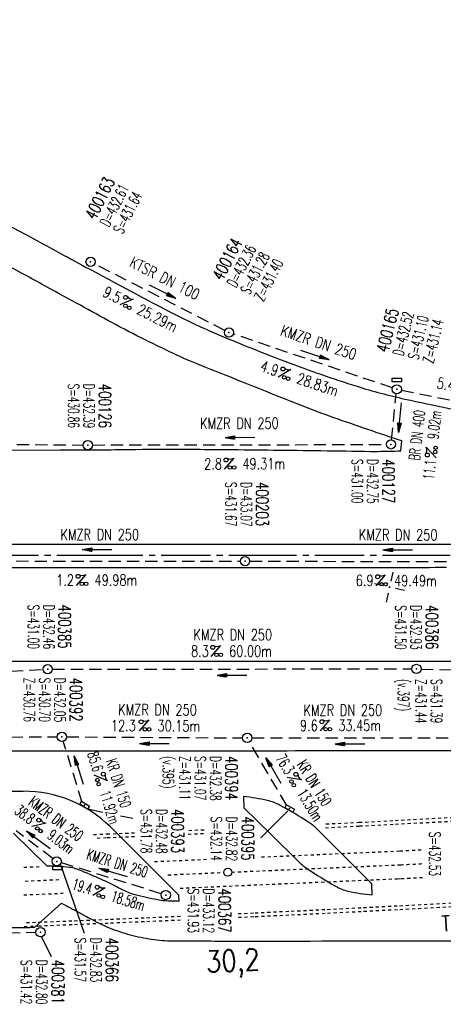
# Model space of a CAD drawing. Extents: x 0 to 1135, y 0 to 420.
# Tile 7 of 47: x 433 to 502, y 141 to 301. Entities that reach past the tile are written whole.
import ezdxf
from ezdxf.enums import TextEntityAlignment as Align

# ---------------------------------------------------------------- set-up
doc = ezdxf.new("R2010")
doc.units = 0
doc.header["$LTSCALE"] = 2
doc.header["$MEASUREMENT"] = 0
for name, pattern in [('ACAD_ISO03W100', [0.5, 0.25, -0.25]), ('ACAD_ISO05W100', [0.5, 0.25, -0.25]), ('ACHSE', [5.5, 4, -0.5, 0.5, -0.5]), ('AUSGEZOGEN', [0]), ('GESTRICH-X2', [1.5, 1, -0.5])]:
    doc.linetypes.add(name, pattern=pattern)
doc.layers.get('0').update_dxf_attribs({"linetype": 'AUSGEZOGEN'})
for name, color, linetype in [('ACHSETOP', 250, 'ACHSE'), ('Bahnachse', 7, 'CONTINUOUS'), ('FBR', 8, 'CONTINUOUS'), ('Gleisachsen', 7, 'CONTINUOUS'), ('KANAL', 7, 'GESTRICH-X2'), ('NETZ', 250, 'CONTINUOUS'), ('PFEIL', 7, 'CONTINUOUS'), ('SCHACHTNR', 6, 'CONTINUOUS'), ('SCHSYMBOL', 7, 'CONTINUOUS'), ('TEXTO', 4, 'CONTINUOUS'), ('TEXTU', 4, 'CONTINUOUS'), ('TUNNEL', 15, 'CONTINUOUS')]:
    doc.layers.add(name, color=color, linetype=linetype)
doc.styles.add('ROMANS', font='romans.shx', dxfattribs={"width": 0.8})

# ---------------------------------------------------------------- blocks, each defined once
blk = doc.blocks.new('IKR')
at = {"color": 0}
for p, q in [((0, 1), (0, 2.5)), ((-2.5, 0), (-1, 0)), ((1, 0), (2.5, 0)), ((0, -2.5), (0, -1))]:
    blk.add_line(p, q, dxfattribs=at)
blk.add_circle((0, 0), 0.05, dxfattribs=at)
blk.add_point((0, 0), dxfattribs=at)
blk = doc.blocks.new('GST')
at = {"color": 0}
blk.add_circle((0, 0), 0.75, dxfattribs=at)
blk.add_point((0, 0), dxfattribs=at)
blk = doc.blocks.new('10')
blk.add_blockref('GST', (0, 0))
blk = doc.blocks.new('PROM')
blk.add_line((1.57, 1.82), (0.02, 0.02))
for centre, radius in [((0.32, 1.51), 0.317), ((0.94, 0.29), 0.283), ((1.64, 0.29), 0.283)]:
    blk.add_circle(centre, radius)
blk.add_arc((0.99, 2.68), 1.03, 239.1414, 303.3549)
blk = doc.blocks.new('PFEIL2')
at = {"color": 0}
for p, q in [((0.88, 0), (-2.4, -0.01)), ((0.88, -0.27), (0.88, 0.28)), ((0.88, 0.28), (2.43, 0.01)), ((0.91, 0.27), (0.88, 0.26)), ((0.97, 0.26), (0.88, 0.25)), ((1.02, 0.25), (0.88, 0.23)), ((1.07, 0.24), (0.88, 0.21)), ((1.13, 0.23), (0.88, 0.19)), ((1.18, 0.22), (0.88, 0.17)), ((1.24, 0.21), (0.88, 0.15)), ((1.29, 0.21), (0.88, 0.14)), ((1.34, 0.2), (0.88, 0.12)), ((1.4, 0.19), (0.88, 0.1)), ((1.45, 0.18), (0.88, 0.08)), ((1.51, 0.17), (0.88, 0.06)), ((1.56, 0.16), (0.88, 0.04)), ((1.61, 0.15), (0.88, 0.02)), ((1.67, 0.14), (0.88, 0.01)), ((1.72, 0.13), (0.88, -0.01)), ((1.78, 0.12), (0.88, -0.03)), ((1.83, 0.11), (0.88, -0.05)), ((1.88, 0.1), (0.88, -0.07)), ((1.94, 0.09), (0.88, -0.09)), ((2.05, 0.08), (0.88, -0.12)), ((1.99, 0.08), (0.88, -0.11)), ((2.1, 0.07), (0.88, -0.14)), ((2.15, 0.06), (0.88, -0.16)), ((2.21, 0.05), (0.88, -0.18)), ((2.26, 0.04), (0.88, -0.2)), ((2.32, 0.03), (0.88, -0.22)), ((2.37, 0.02), (0.88, -0.23)), ((2.42, 0.01), (0.88, -0.25)), ((2.43, 0.01), (0.88, -0.27))]:
    blk.add_line(p, q, dxfattribs=at)
blk = doc.blocks.new('13')
blk.add_lwpolyline([(0.76, 1.22), (-0.75, 1.22), (-0.75, 1.8), (0.76, 1.8)], close=True)
at = {"rotation": 180}
blk.add_blockref('GST', (0, 0), dxfattribs=at)
blk = doc.blocks.new('30')
at = {"color": 0}
for p, q in [((-0.75, -0.29), (-0.75, 0.29)), ((-0.75, 0.29), (0.75, 0.29)), ((0.75, 0.29), (0.75, -0.29)), ((0.75, -0.29), (-0.75, -0.29))]:
    blk.add_line(p, q, dxfattribs=at)
blk.add_point((0, 0), dxfattribs=at)
blk = doc.blocks.new('30S')
at = {"color": 0}
for p, q in [((-0.75, -0.58), (-0.75, 0)), ((-0.75, 0), (0.75, 0)), ((0.75, 0), (0.75, -0.58)), ((0.75, -0.58), (-0.75, -0.58))]:
    blk.add_line(p, q, dxfattribs=at)
blk.add_point((0, 0), dxfattribs=at)

msp = doc.modelspace()

# ---------------------------------------------------------------- linework, layer by layer
at = {"layer": 'ACHSETOP'}
msp.add_lwpolyline([(25, 214.13), (194.74, 214.13), (394.75, 214.13), (444.74, 214.13), (469.74, 214.13), (494.74, 214.13), (519.75, 214.13), (544.74, 214.13), (569.74, 214.13), (594.74, 214.13), (599.25, 214.13), (619.75, 214.24), (644.74, 214.65), (669.73, 215.38), (694.71, 216.43), (719.67, 217.79), (744.62, 219.47), (769.54, 221.46)], dxfattribs=at)
at = {"layer": 'Bahnachse', "linetype": 'ACAD_ISO05W100'}
for points in [[(467.21, 162.51), (494.17, 163.68), (494.64, 163.71)], [(456.83, 162.07), (465.91, 162.46)], [(433.58, 161.06), (439.33, 161.31)]]:
    msp.add_lwpolyline(points, dxfattribs=at)
at = {"layer": 'Bahnachse', "linetype": 'Continuous'}
msp.add_circle((466.56, 162.49), 0.65, dxfattribs=at)
at = {"layer": 'Bahnachse', "linetype": 'ACAD_ISO05W100'}
msp.add_arc((265.33, 4557.73), 4400, 272.98747, 273.03577, dxfattribs=at)
at = {"layer": 'FBR'}
for p, q in [((494.69, 231.1), (494.88, 232.72)), ((469.1, 174.8), (469.19, 172.98)), ((437.17, 163.47), (431.68, 168.88)), ((458.58, 158.73), (447.46, 169.86)), ((490.04, 158.81), (490.01, 160.61)), ((458.63, 157.79), (458.58, 158.73))]:
    msp.add_line(p, q, dxfattribs=at)
for points in [[(632.48, 168.84, -0.009319), (633.99, 170.24, -0.008776), (635.77, 171.77, -0.047448), (638.51, 173.64, -0.043313), (641.84, 175.11, -0.010638), (644.36, 175.91, -0.025121), (645.44, 176.17, -0.000498), (651.94, 177.39, 0.000351), (661.14, 179.11, 0.000001), (685.94, 183.77, 0.000098), (686.21, 183.82, 0.000036), (700.61, 186.53, -0.000002), (715, 189.24, -0.000023), (729.21, 191.92, -0.000019), (746.05, 195.09, -0.003046), (758.19, 197.3, -0.001835)], [(517.48, 212.59), (519.75, 212.63, -0.000009), (532.25, 212.63, 0.000009), (544.74, 212.63, 0.000011), (557.24, 212.63, -0.000003), (569.74, 212.63, -0.000017), (582.24, 212.63, 0.000005), (594.74, 212.63, 0.000053), (595.15, 212.63, 0.000005), (599.26, 212.63, 0.001234), (606.7, 212.65, 0.000703), (619.76, 212.74, 0.002173), (629.96, 212.86, 0.001495), (644.78, 213.15, 0.001644), (657.03, 213.47, 0.001579), (669.78, 213.88, 0.001584), (682.26, 214.37, 0.001578), (694.78, 214.93, 0.00157), (707.28, 215.57, 0.001571), (719.76, 216.29, 0.001576), (732.25, 217.09, 0.001577), (744.73, 217.97, 0.001582), (757.2, 218.93, 0.001583)], [(494.88, 232.72, -0.004992), (483.8, 236.51, -0.009873), (478.26, 238.59, -0.000939), (460.49, 245.71, -0.012899), (459.21, 246.26, -0.007533), (452.47, 249.51, -0.009185), (447.03, 252.36, -0.000654), (441.94, 255.16, 0.000597), (436.36, 258.22, 0.000566), (433, 260.06, 0.000484), (429.07, 262.2, 0.027279)], [(419.74, 215.91), (444.74, 215.91), (457.24, 215.91), (469.74, 215.91), (482.24, 215.91), (494.74, 215.91), (507.24, 215.91), (519.75, 215.91), (532.25, 215.91), (544.74, 215.91), (557.24, 215.91), (569.74, 215.91), (582.24, 215.91), (594.74, 215.91), (595.15, 215.91, 0.000029), (596.21, 215.91, 0.00001), (599.25, 215.91, 0.00061), (601.02, 215.92, 0.000191), (606.68, 215.93, 0.000778), (612.26, 215.96, 0.000581), (619.73, 216.02, 0.000858), (624.33, 216.07, 0.000709), (629.91, 216.14, 0.001125)], [(25, 212.13, -0.000002), (107.24, 212.13, 0.000002), (194.74, 212.13, 0.000001), (294.74, 212.13, -0.000001), (394.75, 212.13, -0.000001), (419.74, 212.13, 0.000001), (444.74, 212.13, 0.000009), (457.24, 212.13, -0.000008), (469.74, 212.13, -0.000012), (482.24, 212.13, 0.000009), (494.74, 212.13, 0.006174), (502.15, 212.18, -0.000007)], [(439.53, 157.45, -0.00093), (440.96, 156.69, -0.001842), (441.68, 156.31, -0.000702), (443.25, 155.45, 0.000895), (444.48, 154.78, 0.031517), (447.68, 153.29, 0.030859), (451.1, 152.2, 0.030259), (454.59, 151.53, 0.030943), (458.06, 151.31, 0.000875), (468.28, 151.29, 0.000286), (499.49, 151.31, 0.000004), (556.36, 151.37, 0.000067), (559.59, 151.37, 0.000224), (573.29, 151.4, 0.000166), (591.78, 151.45, 0.001642), (592.39, 151.45, 0.000374), (595.05, 151.48, 0.028071), (598.33, 151.7, 0.01613), (603.99, 152.59, 0.033306), (609.19, 153.94, 0.028426), (615.03, 156.26, 0.017099), (619.59, 158.57, 0.023851), (622.72, 160.49, 0.01122), (625.7, 162.62, 0.026138)]]:
    msp.add_lwpolyline(points, format="xyb", dxfattribs=at)
at = {"layer": 'FBR', "flags": 128}
for points in [[(323.99, 279.88, -0.000006), (352.82, 279.88, -0.000191)], [(339.64, 175.71, -0.000011), (383.67, 175.74, -0.000456)], [(745.02, 200.74, 0.000677), (724.91, 197.17, 0.00187), (717.63, 195.85, 0.000088), (676.08, 188.1, -0.000511), (668.93, 186.78, -0.000531), (657.86, 184.75, -0.001073), (652.38, 183.76, -0.005679), (651.45, 183.61, -0.002603), (649.41, 183.31, -0.02614), (643.73, 182.79, -0.009144), (627.44, 182.46, -0.000213), (593.66, 182.42, 0.000206), (558.73, 182.38, 0.000034), (481.5, 182.24, -0.000124), (460.3, 182.21, -0.000692), (424.89, 182.21, 0.000599)], [(372.28, 182.21, -0.000052), (305.04, 182.07, -0.001027)], [(425.02, 270.46, -0.02709), (433.38, 266.51, -0.001619), (439.35, 263.26, 0.002069), (444.02, 260.73, 0.000987), (450.46, 257.27, 0.001066), (456.45, 254.1, 0.019237), (463.59, 250.67, 0.011529), (475.83, 245.7, 0.014328), (487.59, 241.62, 0.022198), (495.36, 239.55, 0.003857), (502.57, 238.02, 0.00387), (509.79, 236.61, 0.002372), (518.24, 235.07, 0.005289), (522.04, 234.43, 0.013596), (527.76, 233.7, 0.013964), (533.36, 233.29, 0.003596), (538.67, 233.09, 0.002706), (545.73, 232.92, 0.001763), (559.81, 232.69, 0.001335), (578.41, 232.51, 0.002994), (602.58, 232.49, 0.002584), (630.59, 232.77, 0.003693)], [(82.97, 231.1, -0.000003), (195.6, 231.15, -0.000006), (248.2, 231.17), (439.3, 231.25, 0.003412), (449.47, 231.32, -0.004028), (458.08, 231.38, -0.001794), (463.42, 231.35, -0.000623), (478.82, 231.19, -0.000761), (481.7, 231.15, 0.000271), (489.8, 231.03, 0.006691), (490.96, 231.03, 0.002083), (494.69, 231.1)], [(400.89, 175.73, -0.000242), (433.27, 175.68)], [(490.01, 160.61), (485.05, 165.55), (481.09, 169.51, 0.053154), (479.74, 170.6, 0.016959), (475.09, 173.38, 0.069096), (473.02, 174.18, 0.031355), (469.1, 174.8)], [(469.19, 172.98), (473.54, 168.71), (478.1, 164.18, 0.049987), (479.47, 163.07, 0.016283), (484.08, 160.23, 0.071092), (486.15, 159.41, 0.040181), (490.04, 158.81)], [(458.63, 157.79, -0.020158), (456.34, 157.83, -0.037151), (455.1, 157.99, -0.010086), (451.48, 158.82, -0.036784), (450.51, 159.14, -0.024748), (448.61, 160.04, 0.017858), (446.01, 161.31, 0.010009), (442.28, 162.89, 0.039962), (441.31, 163.19, 0.027835), (440.82, 163.27, 0.007027), (438.87, 163.46, 0.018214), (438.26, 163.48, 0.010333), (437.17, 163.47)], [(374.87, 153.48, 0.000637), (387.86, 153.42, 0.001491), (393.42, 153.41), (418.27, 153.48, -0.000015), (423.18, 153.49, -0.000006), (435.18, 153.52)]]:
    msp.add_lwpolyline(points, format="xyb", dxfattribs=at)
at = {"layer": 'FBR'}
msp.add_lwpolyline([(91.24, 196.88), (194.74, 196.88), (394.75, 196.88), (444.74, 196.88), (469.74, 196.88), (494.74, 196.88), (519.75, 196.88), (544.74, 196.88), (569.75, 196.88), (594.74, 196.88), (599.3, 196.88), (619.93, 196.99), (645.14, 197.41), (670.34, 198.14), (695.54, 199.2), (720.72, 200.57), (744.99, 202.2)], dxfattribs=at)
at = {"layer": 'FBR', "flags": 128}
msp.add_lwpolyline([(435.18, 153.52), (439.53, 157.45)], dxfattribs=at)
at = {"layer": 'FBR'}
msp.add_arc((433.42, 155.83), 19.85, 44.9861, 90.4135, dxfattribs=at)
at = {"layer": 'Gleisachsen', "linetype": 'ACAD_ISO03W100'}
for points in [[(472.05, 164.98), (494.53, 165.96)], [(454.64, 164.23), (463.12, 164.6)], [(433.37, 163.31), (436.03, 163.42)], [(458.79, 159.9), (494.18, 161.43), (494.76, 161.46)], [(433.37, 158.8), (439.77, 159.08)]]:
    msp.add_lwpolyline(points, dxfattribs=at)
for radius, end in [(4397.75, 273.03915), (4402.25, 273.03567)]:
    msp.add_arc((265.33, 4557.73), radius, 272.98747, end, dxfattribs=at)
at = {"layer": 'KANAL'}
for p, q in [((466.07, 250.72), (444.91, 261.54)), ((493.34, 241.36), (467.45, 250.14)), ((494.79, 240.98), (518.81, 236.13)), ((493.18, 232.89), (493.96, 240.39)), ((393.23, 232.5), (443.03, 232.06)), ((444.53, 232.06), (492.34, 232.14)), ((420.14, 213.18), (468.62, 213.15)), ((470.13, 213.15), (518.12, 213.04)), ((392.3, 193.31), (436.5, 195.52)), ((438.01, 195.55), (496.49, 195.61)), ((497.99, 195.57), (556.31, 194.03)), ((392.23, 184.41), (438.83, 184.53)), ((440.34, 184.53), (468.98, 184.37)), ((470.48, 184.37), (502.42, 184.39)), ((442.86, 173.85), (439.8, 183.81)), ((476.16, 173.36), (470.08, 183.72)), ((438.11, 164.71), (432.12, 169.23)), ((455.74, 158.99), (439.44, 164.04)), ((418.77, 152.38), (435.37, 152.71))]:
    msp.add_line(p, q, dxfattribs=at)
at = {"layer": 'SCHACHTNR'}
for p, q in [((443.78, 172.79), (446.23, 172.28)), ((449.11, 171.68), (451.09, 171.27)), ((476.32, 172.47), (471.92, 168.1)), ((439.32, 163.76), (443.19, 152.59)), ((436.25, 151.97), (437.83, 148.79))]:
    msp.add_line(p, q, dxfattribs=at)
at = {"layer": 'TUNNEL', "linetype": 'ACAD_ISO03W100'}
for points in [[(482.45, 169.74), (487.96, 170.02), (493.82, 170.32)], [(482.53, 170.35), (487.93, 170.62), (493.79, 170.92)], [(444.72, 168.64), (446.89, 168.73), (451.52, 168.92)], [(460.12, 168.7), (462.82, 168.82)], [(460.2, 169.3), (463.18, 169.44)], [(445.32, 168.06), (446.91, 168.13), (451.52, 168.32)], [(468.25, 155.75), (470.99, 155.88), (476.87, 156.16), (482.75, 156.44), (488.63, 156.74), (494.51, 157.04)], [(468.28, 155.15), (471.02, 155.28), (476.9, 155.56), (482.78, 155.84), (488.66, 156.14), (494.54, 156.44)], [(433.44, 153.67), (435.73, 153.76), (441.61, 154), (447.49, 154.24), (453.37, 154.49), (459.13, 154.74)], [(433.8, 154.29), (435.7, 154.36), (441.59, 154.6), (447.47, 154.84), (453.35, 155.09), (459.09, 155.34)]]:
    msp.add_lwpolyline(points, dxfattribs=at)
for points in [[(494.51, 157.04, 0.004338), (570.83, 161.67, 0.004338)], [(494.54, 156.44, 0.004354), (571.15, 161.09, 0.004354)]]:
    msp.add_lwpolyline(points, format="xyb", dxfattribs=at)
for radius in [4392.75, 4393.35]:
    msp.add_arc((266.01, 4557.76), radius, 272.97227, 276.67786, dxfattribs=at)

# ---------------------------------------------------------------- block references
at = {"layer": 'NETZ', "rotation": 167.8411}
msp.add_blockref('IKR', (492.87, 208.92), dxfattribs=at)
at = {"layer": 'PFEIL'}
for p, rotation in [((455.95, 257.02), 332.898665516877), ((480.72, 246.7), 341.3115655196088), ((494.57, 236.54), 263.9232655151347), ((468.54, 233.31), 180.1384655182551), ((445.32, 215.06), 179.9836655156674), ((494.22, 215.01), 179.8612655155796), ((467.25, 194.58), 180.0377655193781), ((454.64, 183.46), 179.6885655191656), ((486.45, 183.39), 180.0472655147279), ((442.29, 179.14), 107.1693655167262), ((473.99, 179.05), 120.2866655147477), ((435.72, 167.78), 142.9764655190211), ((447.89, 162.47), 162.7947655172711)]:
    msp.add_blockref('PFEIL2', p, dxfattribs=dict(at, rotation=rotation))
at = {"layer": 'SCHSYMBOL'}
for name, p, rotation in [('10', (444.24, 261.89), 359.9999655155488), ('10', (466.75, 250.37), 359.9999655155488), ('13', (494.05, 241.13), 359.9999655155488), ('10', (443.78, 232.04), 359.9999655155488), ('10', (493.1, 232.16), 359.9999655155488), ('10', (469.37, 213.15), 359.9999655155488), ('10', (437.26, 195.56), 359.9999655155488), ('10', (497.25, 195.6), 359.9999655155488), ('10', (439.57, 184.54), 359.9999655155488), ('10', (469.72, 184.37), 359.9999655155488), ('30', (443.26, 173.41), 327.7364176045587), ('30', (476.61, 172.86), 330.0077296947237), ('10', (438.73, 164.26), 359.9999655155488), ('30S', (438.87, 163.46), 358.8449623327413), ('10', (456.47, 158.77), 359.9999655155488), ('10', (436.1, 152.72), 359.9999655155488)]:
    msp.add_blockref(name, p, dxfattribs=dict(at, rotation=rotation))
at = {"layer": 'TEXTU'}
for p, rotation in [((448.95, 254.89), 332.898665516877), ((474.74, 243.11), 341.4017120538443), ((500.49, 229.95), 83.92326551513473), ((465.95, 228.1), 0.1384655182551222), ((441.88, 209.16), 359.9836655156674), ((490.61, 209.1), 359.8612655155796), ((463.79, 197.6), 0.03776551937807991), ((452.13, 185.47), 359.6885655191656), ((481.54, 185.49), 0.04726551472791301), ((444.77, 178.31), 287.4739504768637), ((476.19, 177.91), 301.5316359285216), ((434.64, 169.96), 322.9764655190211), ((444.57, 158.7), 342.7947655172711)]:
    msp.add_blockref('PROM', p, dxfattribs=dict(at, rotation=rotation))

# ---------------------------------------------------------------- texts
at = {"layer": 'Bahnachse', "linetype": 'Continuous', "style": 'ROMANS', "oblique": 0, "width": 0.8334}
msp.add_text('30,2', height=3.5, rotation=2.84, dxfattribs=at).set_placement((463.09, 146.16))
at = {"layer": 'SCHACHTNR', "style": 'ROMANS'}
for s, height, rotation, width, p in [('400163', 2, 62.9957, 0.7, (445, 268.59)), ('D=432.61', 1.8, 62.9957, 0.6, (447.25, 267.44)), ('S=431.64', 1.8, 62.9957, 0.6, (449.45, 266.29)), ('400164', 2, 62.6973, 0.7, (465.69, 258.7)), ('D=432.36', 1.8, 62.6973, 0.6, (467.91, 257.57)), ('S=431.28', 1.8, 62.6973, 0.6, (470.13, 256.43)), ('Z=431.40', 1.8, 62.6973, 0.6, (472.35, 255.29)), ('400165', 2, 76.2449, 0.7, (492.68, 247.03)), ('D=432.52', 1.8, 76.2449, 0.6, (495.11, 246.44)), ('S=431.10', 1.8, 76.2449, 0.6, (497.56, 245.84)), ('Z=431.14', 1.8, 76.2449, 0.6, (499.98, 245.25)), ('S=430.86', 1.8, 270, 0.6, (440.58, 242.05)), ('D=432.39', 1.8, 270, 0.6, (443.08, 242.06)), ('400126', 2, 270, 0.7, (445.59, 242.02)), ('S=431.00', 1.8, 270, 0.6, (486.72, 229.77)), ('D=432.75', 1.8, 270, 0.6, (489.22, 229.78)), ('400127', 2, 270, 0.7, (491.7, 229.75)), ('S=431.67', 1.8, 270, 0.6, (466.17, 226.02)), ('D=433.07', 1.8, 270, 0.6, (468.67, 226.03)), ('400203', 2, 270, 0.7, (471.16, 226.03)), ('S=431.00', 1.8, 270, 0.6, (434.05, 206.07)), ('D=432.46', 1.8, 270, 0.6, (436.55, 206.08)), ('400385', 2, 270, 0.7, (439.04, 206.08)), ('S=431.50', 1.8, 270, 0.6, (493.79, 205.97)), ('D=432.93', 1.8, 270, 0.6, (496.28, 205.98)), ('400386', 2, 270, 0.7, (498.78, 205.98)), ('Z=430.76', 1.8, 270, 0.6, (433.37, 194.18)), ('S=430.70', 1.8, 270, 0.6, (435.87, 194.18)), ('D=432.05', 1.8, 270, 0.6, (438.36, 194.19)), ('400392', 2, 270, 0.7, (440.86, 194.19)), ('(v.397)', 1.8, 270, 0.6, (494.24, 193.96)), ('Z=431.44', 1.8, 270, 0.6, (497.11, 193.96)), ('S=431.39', 1.8, 270, 0.6, (499.61, 193.97)), ('(v.395)', 1.8, 270, 0.6, (455.97, 181.4)), ('Z=431.11', 1.8, 270, 0.6, (458.69, 181.44)), ('S=431.07', 1.8, 270, 0.6, (461.18, 181.42)), ('D=432.38', 1.8, 270, 0.6, (463.67, 181.42)), ('400394', 2, 270, 0.7, (466.16, 181.43)), ('S=431.78', 1.8, 270, 0.6, (452.39, 172.79)), ('D=432.48', 1.8, 270, 0.6, (454.89, 172.79)), ('400393', 2, 270, 0.7, (457.41, 172.79)), ('S=432.14', 1.8, 270, 0.6, (463.8, 171.56)), ('D=432.82', 1.8, 270, 0.6, (466.29, 171.56)), ('400395', 2, 270, 0.7, (468.82, 171.56)), ('S=432.53', 1.8, 270, 0.6, (499.34, 169.08)), ('S=431.93', 1.8, 270, 0.6, (460.06, 159.84)), ('D=433.12', 1.8, 270, 0.6, (462.55, 159.84)), ('400367', 2, 270, 0.7, (465.05, 159.85)), ('S=431.57', 1.8, 270, 0.6, (441.68, 151.85)), ('D=432.83', 1.8, 270, 0.6, (444.21, 151.85)), ('400366', 2, 270, 0.7, (446.7, 151.83)), ('S=431.42', 1.8, 270, 0.6, (432.9, 148.22)), ('D=432.80', 1.8, 270, 0.6, (435.39, 148.23)), ('400381', 2, 270, 0.7, (437.92, 148.23))]:
    msp.add_text(s, height=height, rotation=rotation, dxfattribs=dict(at, width=width)).set_placement(p)
at = {"layer": 'TEXTO', "style": 'ROMANS'}
for s, rotation, width, p in [('KTSR DN 100', 332.8987, 0.75, (455.91, 258.41)), ('KMZR DN 250', 341.4017, 0.75, (481.05, 247.91)), ('KMZR DN 250', 0.1385, 0.75, (468.45, 234.7)), ('BR DN 400', 83.9233, 0.6, (498.22, 233.56)), ('KMZR DN 250', 359.9837, 0.75, (445.73, 216.58)), ('KMZR DN 250', 359.8613, 0.75, (494.27, 216.53)), ('KMZR DN 250', 0.0378, 0.75, (467.37, 200.26)), ('KMZR DN 250', 359.6886, 0.75, (455.12, 188.05)), ('KMZR DN 250', 0.0473, 0.75, (485.28, 187.98)), ('KR DN 150', 287.474, 0.6, (447.95, 176.74)), ('KR DN 150', 301.5316, 0.6, (479.87, 176.56)), ('KMZR DN 250', 322.9765, 0.6, (438.08, 170.5)), ('KMZR DN 250', 342.7948, 0.6, (448.32, 163.11))]:
    msp.add_text(s, height=1.8, rotation=rotation, dxfattribs=dict(at, width=width)).set_placement(p, align=Align.CENTER)
at = {"layer": 'TEXTU', "style": 'ROMANS'}
for s, rotation, width, p in [('9.5', 332.8987, 0.75, (446.06, 256.38)), ('25.29m', 332.8987, 0.75, (451.62, 253.52)), ('4.9', 341.4017, 0.75, (471.7, 244.16)), ('28.83m', 341.4017, 0.75, (477.6, 242.16)), ('5.4', 348.5927, 0.75, (500.45, 241.35)), ('9.02m', 83.9233, 0.6, (500.82, 232.95)), ('2.8', 0.1385, 0.75, (462.73, 228.07)), ('49.31m', 0.1385, 0.75, (468.94, 228.11)), ('11.1', 83.9233, 0.6, (500.09, 226.33)), ('1.2', 359.9837, 0.75, (438.64, 209.16)), ('49.98m', 359.9837, 0.75, (444.88, 209.16)), ('6.9', 359.8613, 0.75, (487.38, 209.11)), ('49.49m', 359.8613, 0.75, (493.61, 209.08)), ('8.3', 0.0378, 0.75, (460.58, 197.59)), ('60.00m', 0.0378, 0.75, (466.78, 197.59)), ('12.3', 359.6886, 0.75, (447.55, 185.48)), ('30.15m', 359.6886, 0.75, (455.12, 185.45)), ('9.6', 0.0473, 0.75, (478.3, 185.48)), ('33.45m', 0.0473, 0.75, (484.54, 185.51)), ('85.6', 287.474, 0.6, (443.66, 181.79)), ('76.3', 301.5316, 0.6, (474.26, 181.02)), ('11.92m', 287.474, 0.6, (445.68, 175.46)), ('13.50m', 301.5316, 0.6, (477.75, 175.35)), ('38.8', 322.9765, 0.6, (431.71, 172.17)), ('9.03m', 322.9765, 0.6, (437.05, 168.14)), ('19.4', 342.7948, 0.6, (441.07, 159.78)), ('18.58m', 342.7948, 0.6, (447.43, 157.81))]:
    msp.add_text(s, height=1.8, rotation=rotation, dxfattribs=dict(at, width=width)).set_placement(p)
at = {"layer": 'TUNNEL', "linetype": 'Continuous', "style": 'ROMANS', "oblique": 360, "width": 0.8}
msp.add_text('Tunnel Göggelsbuch', height=2.5, rotation=4.0002, dxfattribs=at).set_placement((501.45, 152.84))

doc.saveas('drawing.dxf')
